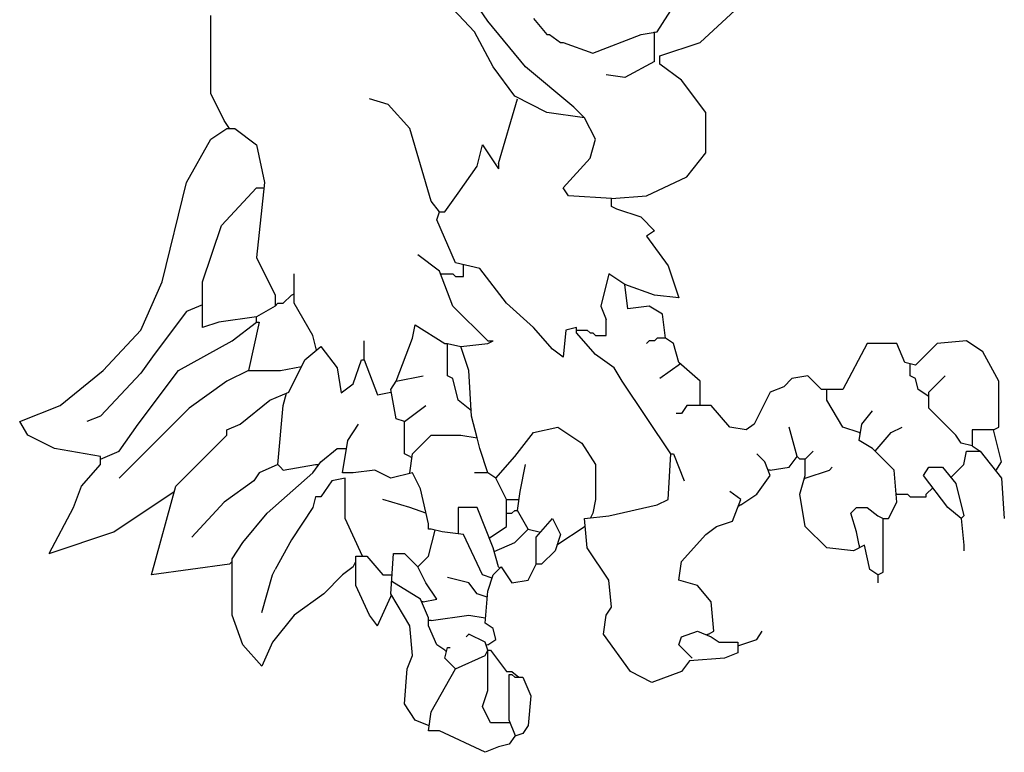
# Model space of a CAD drawing. Extents: x 0.88 to 5.61, y -8.03 to -0.43.
# Tile 1 of 2: x 2.08 to 5.61, y -8.03 to -5.4. Entities that reach past the tile are written whole.
import ezdxf

# ---------------------------------------------------------------- set-up
doc = ezdxf.new("R2010")
doc.units = 0

msp = doc.modelspace()

# ---------------------------------------------------------------- linework, layer by layer
at = {"color": 7, "linetype": 'CONTINUOUS'}
for p, q in [((3.713336, -5.447201), (3.568806, -5.293037)), ((3.761512, -5.408661), (3.684429, -5.293037)), ((4.368536, -5.447201), (4.435983, -5.341213)), ((2.769077, -5.668813), (2.769077, -5.389389)), ((4.5227, -5.485742), (4.647958, -5.37012)), ((3.896406, -5.572461), (3.761512, -5.408661)), ((3.925312, -5.399025), (3.973489, -5.456837)), ((3.780783, -5.572461), (3.713336, -5.447201)), ((3.973489, -5.456837), (3.983124, -5.456837)), ((3.983124, -5.456837), (4.021665, -5.485742)), ((4.137289, -5.524284), (4.310724, -5.456837)), ((4.310724, -5.456837), (4.368536, -5.447201)), ((4.3589, -5.553189), (4.3589, -5.447201)), ((4.021665, -5.485742), (4.0313, -5.485742)), ((4.0313, -5.485742), (4.137289, -5.524284)), ((4.378172, -5.53392), (4.5227, -5.485742)), ((4.378172, -5.562825), (4.378172, -5.53392)), ((4.3589, -5.553189), (4.252912, -5.611001)), ((4.455253, -5.620637), (4.378172, -5.562825)), ((3.857865, -5.678449), (3.780783, -5.572461)), ((4.069841, -5.716989), (3.896406, -5.572461)), ((4.252912, -5.611001), (4.185465, -5.601367)), ((4.541972, -5.736261), (4.455253, -5.620637)), ((2.817253, -5.765167), (2.769077, -5.668813)), ((3.405006, -5.707354), (3.337558, -5.688084)), ((3.482089, -5.794072), (3.405006, -5.707354)), ((3.800053, -5.919332), (3.8675, -5.688084)), ((3.973489, -5.736261), (3.857865, -5.678449)), ((4.108383, -5.755532), (3.973489, -5.736261)), ((4.069841, -5.716989), (4.108383, -5.755532)), ((4.541972, -5.880789), (4.541972, -5.736261)), ((2.836524, -5.794072), (2.817253, -5.765167)), ((4.146924, -5.832613), (4.108383, -5.755532)), ((2.769077, -5.832613), (2.826889, -5.794072)), ((2.826889, -5.794072), (2.855794, -5.794072)), ((2.855794, -5.794072), (2.932877, -5.851884)), ((3.559172, -6.054225), (3.482089, -5.794072)), ((2.682358, -5.986778), (2.769077, -5.832613)), ((2.932877, -5.851884), (2.961783, -5.986778)), ((3.722972, -5.928967), (3.742241, -5.851884)), ((3.742241, -5.851884), (3.800053, -5.938601)), ((4.127653, -5.900061), (4.146924, -5.832613)), ((4.474524, -5.967507), (4.541972, -5.880789)), ((3.800053, -5.919332), (3.800053, -5.938601)), ((4.0313, -6.006049), (4.127653, -5.900061)), ((3.655524, -6.02532), (3.722972, -5.928967)), ((2.595641, -6.343284), (2.682358, -5.986778)), ((2.961783, -5.986778), (2.932877, -6.256567)), ((4.329994, -6.034954), (4.474524, -5.967507)), ((2.807619, -6.140942), (2.932877, -6.006049)), ((2.932877, -6.006049), (2.959719, -6.006049)), ((3.607348, -6.092767), (3.655524, -6.02532)), ((4.050572, -6.034954), (4.0313, -6.006049)), ((3.588077, -6.092767), (3.559172, -6.054225)), ((4.204736, -6.044589), (4.050572, -6.034954)), ((4.204736, -6.044589), (4.329994, -6.034954)), ((4.204736, -6.073496), (4.204736, -6.044589)), ((3.578441, -6.121672), (3.588077, -6.092767)), ((3.588077, -6.092767), (3.607348, -6.092767)), ((4.224006, -6.083132), (4.204736, -6.073496)), ((4.310724, -6.112037), (4.224006, -6.083132)), ((3.645889, -6.275837), (3.578441, -6.121672)), ((4.3589, -6.160213), (4.310724, -6.112037)), ((2.740172, -6.343284), (2.807619, -6.140942)), ((4.3589, -6.160213), (4.329994, -6.179484)), ((4.329994, -6.179484), (4.407077, -6.285472)), ((2.932877, -6.256567), (3.000324, -6.391461)), ((3.588077, -6.304742), (3.510994, -6.246932)), ((3.732606, -6.295107), (3.645889, -6.275837)), ((3.636253, -6.430001), (3.588077, -6.304742)), ((3.674794, -6.324013), (3.674794, -6.28226)), ((3.828958, -6.420367), (3.732606, -6.295107)), ((4.407077, -6.285472), (4.445619, -6.401096)), ((2.518558, -6.51672), (2.595641, -6.343284)), ((2.740172, -6.507084), (2.740172, -6.343284)), ((3.067772, -6.420367), (3.067772, -6.314378)), ((3.591783, -6.314378), (3.636253, -6.314378)), ((3.636253, -6.314378), (3.645889, -6.324013)), ((3.645889, -6.324013), (3.674794, -6.324013)), ((4.1951, -6.314378), (4.166194, -6.430001)), ((4.252912, -6.35292), (4.1951, -6.314378)), ((4.262548, -6.439637), (4.252912, -6.35292)), ((4.3589, -6.391461), (4.252912, -6.35292)), ((3.000324, -6.391461), (3.000324, -6.430001)), ((3.029229, -6.420367), (3.058136, -6.391461)), ((3.058136, -6.391461), (3.067772, -6.386257)), ((4.445619, -6.401096), (4.3589, -6.391461)), ((2.682358, -6.449272), (2.566736, -6.603437)), ((2.740172, -6.426147), (2.682358, -6.449272)), ((3.000324, -6.430001), (2.932877, -6.468542)), ((3.000324, -6.430001), (3.009958, -6.420367)), ((3.009958, -6.420367), (3.029229, -6.420367)), ((3.135219, -6.535989), (3.067772, -6.420367)), ((3.761512, -6.555261), (3.636253, -6.430001)), ((3.925312, -6.507084), (3.828958, -6.420367)), ((4.166194, -6.430001), (4.185465, -6.478178)), ((4.339629, -6.430001), (4.262548, -6.439637)), ((4.387806, -6.458907), (4.339629, -6.430001)), ((2.797983, -6.487813), (2.740172, -6.507084)), ((2.932877, -6.468542), (2.797983, -6.487813)), ((2.846158, -6.555261), (2.932877, -6.487813)), ((2.942512, -6.487813), (2.903972, -6.661249)), ((2.932877, -6.487813), (2.932877, -6.468542)), ((2.932877, -6.487813), (2.942512, -6.487813)), ((4.185465, -6.535989), (4.185465, -6.478178)), ((4.397441, -6.545625), (4.387806, -6.458907)), ((2.383665, -6.661249), (2.518558, -6.51672)), ((3.491724, -6.545625), (3.501358, -6.497449)), ((3.501358, -6.497449), (3.607348, -6.564896)), ((3.992758, -6.584167), (3.925312, -6.507084)), ((4.040936, -6.51672), (4.0313, -6.613072)), ((4.079477, -6.507084), (4.040936, -6.51672)), ((4.079477, -6.526354), (4.079477, -6.507084)), ((4.079477, -6.51672), (4.118019, -6.51672)), ((4.118019, -6.51672), (4.127653, -6.526354)), ((2.653453, -6.661249), (2.846158, -6.555261)), ((3.148175, -6.587822), (3.135219, -6.535989)), ((3.318289, -6.622707), (3.318289, -6.555261)), ((3.433912, -6.699789), (3.491724, -6.545625)), ((3.761512, -6.564896), (3.780783, -6.555261)), ((3.761512, -6.555261), (3.780783, -6.555261)), ((4.146924, -6.603437), (4.079477, -6.526354)), ((4.127653, -6.526354), (4.137289, -6.526354)), ((4.137289, -6.526354), (4.146924, -6.535989)), ((4.146924, -6.535989), (4.185465, -6.535989)), ((4.339629, -6.555261), (4.329994, -6.564896)), ((4.3589, -6.555261), (4.339629, -6.555261)), ((4.368536, -6.545625), (4.3589, -6.555261)), ((4.397441, -6.545625), (4.368536, -6.545625)), ((4.426348, -6.564896), (4.397441, -6.545625)), ((5.476594, -6.555261), (5.370606, -6.564896)), ((5.534406, -6.593801), (5.476594, -6.555261)), ((3.106312, -6.622707), (3.164124, -6.574532)), ((3.164124, -6.574532), (3.221936, -6.651613)), ((3.607348, -6.564896), (3.616983, -6.564896)), ((3.616983, -6.68052), (3.616983, -6.564896)), ((3.616983, -6.564896), (3.665158, -6.574532)), ((3.665158, -6.574532), (3.761512, -6.564896)), ((3.694065, -6.661249), (3.665158, -6.574532)), ((4.0313, -6.613072), (3.992758, -6.584167)), ((4.445619, -6.632342), (4.426348, -6.564896)), ((5.120089, -6.564896), (5.033372, -6.728696)), ((5.226077, -6.564896), (5.120089, -6.564896)), ((5.254983, -6.632342), (5.226077, -6.564896)), ((5.370606, -6.564896), (5.293524, -6.641978)), ((5.592219, -6.699789), (5.534406, -6.593801)), ((2.566736, -6.603437), (2.518558, -6.670884)), ((3.0485, -6.738332), (3.106312, -6.622707)), ((3.279748, -6.709425), (3.308653, -6.622707)), ((3.308653, -6.622707), (3.318289, -6.622707)), ((3.318289, -6.622707), (3.366465, -6.747967)), ((4.214372, -6.651613), (4.146924, -6.603437)), ((2.2295, -6.786507), (2.383665, -6.661249)), ((2.508924, -6.853954), (2.653453, -6.661249)), ((2.903972, -6.661249), (2.826889, -6.699789)), ((2.903972, -6.661249), (3.019594, -6.661249)), ((3.019594, -6.661249), (3.09432, -6.646691)), ((3.221936, -6.651613), (3.236924, -6.741543)), ((3.7037, -6.825049), (3.694065, -6.661249)), ((4.243277, -6.699789), (4.214372, -6.651613)), ((4.451682, -6.637647), (4.378172, -6.690154)), ((4.5227, -6.699789), (4.445619, -6.632342)), ((5.293524, -6.641978), (5.254983, -6.632342)), ((5.274253, -6.641978), (5.274254, -6.63716)), ((5.274253, -6.68052), (5.274253, -6.641978)), ((2.518558, -6.670884), (2.374029, -6.825049)), ((2.826889, -6.699789), (2.691994, -6.796142)), ((3.414641, -6.728696), (3.433912, -6.699789)), ((3.433912, -6.699789), (3.530265, -6.68052)), ((3.636253, -6.690154), (3.616983, -6.68052)), ((3.655524, -6.767237), (3.636253, -6.690154)), ((4.416712, -6.959942), (4.243277, -6.699789)), ((4.5227, -6.786507), (4.5227, -6.699789)), ((4.8503, -6.690154), (4.821394, -6.719061)), ((4.908112, -6.68052), (4.8503, -6.690154)), ((4.956289, -6.728696), (4.908112, -6.68052)), ((5.293524, -6.690154), (5.274253, -6.68052)), ((5.303158, -6.728696), (5.293524, -6.690154)), ((5.3417, -6.738332), (5.399512, -6.68052)), ((5.592219, -6.863589), (5.592219, -6.699789)), ((3.236924, -6.741543), (3.279748, -6.709425)), ((3.433912, -6.834684), (3.414641, -6.728696)), ((4.821394, -6.719061), (4.773219, -6.738332)), ((5.033372, -6.728696), (4.956289, -6.728696)), ((4.975558, -6.738332), (4.975559, -6.728696)), ((5.3417, -6.754391), (5.303158, -6.728696)), ((2.875065, -6.853954), (2.981053, -6.767237)), ((2.981053, -6.767237), (3.0485, -6.738332)), ((3.029229, -6.786507), (3.040407, -6.7418)), ((3.366465, -6.747967), (3.414641, -6.738332)), ((3.7037, -6.805778), (3.655524, -6.767237)), ((4.773219, -6.738332), (4.715406, -6.853954)), ((4.975558, -6.767237), (4.975558, -6.738332)), ((5.033372, -6.863589), (4.975558, -6.767237)), ((5.3417, -6.796142), (5.3417, -6.738332)), ((2.084972, -6.84432), (2.2295, -6.786507)), ((2.691994, -6.796142), (2.441477, -7.046661)), ((3.009958, -6.998484), (3.029229, -6.786507)), ((3.462819, -6.84432), (3.5399, -6.786507)), ((4.474524, -6.786507), (4.455253, -6.815413)), ((4.561241, -6.786507), (4.474524, -6.786507)), ((4.628689, -6.863589), (4.561241, -6.786507)), ((5.100819, -6.853954), (5.139358, -6.805778)), ((5.438053, -6.892496), (5.3417, -6.796142)), ((2.374029, -6.825049), (2.325853, -6.84432)), ((3.462819, -6.84432), (3.433912, -6.834684)), ((3.722972, -6.902132), (3.7037, -6.825049)), ((4.455253, -6.815413), (4.435983, -6.815413)), ((2.113877, -6.892496), (2.084972, -6.84432)), ((2.441477, -6.950307), (2.508924, -6.853954)), ((2.826889, -6.873225), (2.875065, -6.853954)), ((2.826889, -6.892496), (2.826889, -6.873225)), ((3.260477, -6.911767), (3.299019, -6.853954)), ((3.462819, -6.959942), (3.462819, -6.84432)), ((3.925312, -6.882861), (4.012029, -6.863589)), ((4.012029, -6.863589), (4.098748, -6.921401)), ((4.6865, -6.873225), (4.628689, -6.863589)), ((4.715406, -6.853954), (4.6865, -6.873225)), ((4.869572, -6.969578), (4.840665, -6.863589)), ((5.091183, -6.882861), (5.033372, -6.863589)), ((5.091183, -6.911767), (5.100819, -6.853954)), ((5.206806, -6.882861), (5.245348, -6.863589)), ((5.495865, -6.873225), (5.495865, -6.931037)), ((5.572948, -6.873225), (5.495865, -6.873225)), ((5.572948, -6.873225), (5.592219, -6.863589)), ((5.601853, -6.988849), (5.572948, -6.873225)), ((2.210229, -6.940672), (2.113877, -6.892496)), ((2.643819, -7.075567), (2.826889, -6.892496)), ((3.241206, -7.027389), (3.260477, -6.911767)), ((3.491724, -6.959942), (3.559172, -6.892496)), ((3.559172, -6.892496), (3.665158, -6.892496)), ((3.665158, -6.892496), (3.722972, -6.902132)), ((3.732606, -6.940672), (3.722972, -6.902132)), ((3.857865, -6.969578), (3.925312, -6.882861)), ((5.091183, -6.882861), (5.096001, -6.882861)), ((5.139358, -6.940672), (5.091183, -6.911767)), ((5.148994, -6.950307), (5.206806, -6.882861)), ((5.457324, -6.921401), (5.438053, -6.892496)), ((2.374029, -6.969578), (2.210229, -6.940672)), ((3.164124, -6.988849), (3.221936, -6.940672)), ((3.221936, -6.940672), (3.255659, -6.940672)), ((3.761512, -7.027389), (3.732606, -6.940672)), ((4.098748, -6.921401), (4.146924, -6.998484)), ((5.148994, -6.950307), (5.139358, -6.940672)), ((5.495865, -6.931037), (5.457324, -6.921401)), ((5.495865, -6.931037), (5.524772, -6.950307)), ((2.374029, -6.979213), (2.441477, -6.950307)), ((2.374029, -6.998484), (2.374029, -6.969578)), ((3.482089, -6.969578), (3.462819, -6.959942)), ((3.482089, -7.027389), (3.491724, -6.959942)), ((3.482089, -6.969578), (3.489797, -6.973432)), ((3.790419, -7.046661), (3.857865, -6.969578)), ((4.407077, -7.123742), (4.416712, -6.959942)), ((4.416712, -6.959942), (4.426348, -6.959942)), ((4.426348, -6.959942), (4.464889, -7.056296)), ((4.753948, -6.988849), (4.725041, -6.959942)), ((4.840665, -7.00812), (4.869572, -6.969578)), ((4.879206, -6.979213), (4.869572, -6.969578)), ((4.898477, -6.979213), (4.879206, -6.979213)), ((4.898477, -6.979213), (4.927383, -6.950307)), ((4.898477, -7.037025), (4.898477, -6.979213)), ((5.216441, -7.017754), (5.148994, -6.950307)), ((5.466958, -6.998484), (5.476594, -6.950307)), ((5.476594, -6.950307), (5.524772, -6.950307)), ((5.524772, -6.950307), (5.601853, -7.046661)), ((2.306583, -7.075567), (2.374029, -6.998484)), ((3.009958, -6.998484), (2.942512, -7.027389)), ((3.009958, -6.998484), (3.019594, -7.00812)), ((3.019594, -7.00812), (3.029229, -7.017754)), ((3.029229, -7.017754), (3.144853, -6.998484)), ((3.135219, -7.027389), (3.164124, -6.988849)), ((3.144853, -6.998484), (3.156898, -6.998484)), ((3.356829, -7.017754), (3.279748, -7.027389)), ((3.414641, -7.046661), (3.356829, -7.017754)), ((3.877136, -7.094837), (3.896406, -6.998484)), ((4.146924, -6.998484), (4.146924, -7.123742)), ((4.773219, -7.037025), (4.753948, -6.988849)), ((4.773219, -7.017754), (4.76551, -7.017754)), ((4.773219, -7.017754), (4.840665, -7.00812)), ((4.898477, -7.046661), (4.985194, -7.017754)), ((4.985194, -7.017754), (4.994829, -7.00812)), ((5.226077, -7.133378), (5.216441, -7.017754)), ((5.322429, -7.037025), (5.3417, -7.00812)), ((5.3417, -7.00812), (5.389877, -7.00812)), ((5.389877, -7.00812), (5.438053, -7.065932)), ((5.420535, -7.044909), (5.466958, -6.998484)), ((5.580831, -7.020382), (5.601853, -6.988849)), ((2.942512, -7.027389), (2.923241, -7.056296)), ((2.971419, -7.17192), (3.135219, -7.027389)), ((3.250841, -7.046661), (3.202665, -7.056296)), ((3.279748, -7.027389), (3.241206, -7.027389)), ((3.250841, -7.191189), (3.250841, -7.046661)), ((3.491724, -7.027389), (3.414641, -7.046661)), ((3.520629, -7.085201), (3.491724, -7.027389)), ((3.761512, -7.027389), (3.713336, -7.027389)), ((3.790419, -7.046661), (3.761512, -7.027389)), ((3.828958, -7.123742), (3.790419, -7.046661)), ((4.725041, -7.104472), (4.773219, -7.037025)), ((4.879206, -7.104472), (4.898477, -7.037025)), ((4.898477, -7.046661), (4.89458, -7.050664)), ((5.409148, -7.152649), (5.322429, -7.037025)), ((5.601853, -7.046661), (5.611489, -7.191189)), ((2.277677, -7.152649), (2.306583, -7.075567)), ((2.5571, -7.393532), (2.643819, -7.075567)), ((2.923241, -7.056296), (2.817253, -7.133378)), ((3.202665, -7.056296), (3.164124, -7.114107)), ((3.549536, -7.210461), (3.520629, -7.085201)), ((5.332065, -7.104472), (5.355465, -7.081072)), ((5.438053, -7.065932), (5.466958, -7.181554)), ((2.422206, -7.239367), (2.638467, -7.095192)), ((3.144853, -7.114107), (3.135219, -7.152649)), ((3.164124, -7.114107), (3.144853, -7.114107)), ((3.8675, -7.162284), (3.877136, -7.094837)), ((4.667229, -7.123742), (4.628689, -7.094837)), ((4.667229, -7.143013), (4.725041, -7.104472)), ((4.898477, -7.220096), (4.879206, -7.104472)), ((5.226077, -7.104472), (5.223685, -7.104672)), ((5.226077, -7.104472), (5.264619, -7.104472)), ((5.264619, -7.104472), (5.274253, -7.114107)), ((5.274253, -7.114107), (5.332065, -7.114107)), ((5.332065, -7.114107), (5.332065, -7.104472)), ((2.190958, -7.316449), (2.277677, -7.152649)), ((2.817253, -7.133378), (2.701629, -7.258637)), ((3.135219, -7.152649), (3.058136, -7.268272)), ((3.482089, -7.152649), (3.385736, -7.123742)), ((3.5399, -7.17192), (3.482089, -7.152649)), ((3.722972, -7.152649), (3.655524, -7.152649)), ((3.655524, -7.152649), (3.655524, -7.246593)), ((3.780783, -7.297178), (3.722972, -7.152649)), ((3.828958, -7.220096), (3.828958, -7.123742)), ((3.828958, -7.123742), (3.873007, -7.123742)), ((4.146924, -7.123742), (4.137289, -7.17192)), ((4.1951, -7.181554), (4.368536, -7.143013)), ((4.368536, -7.143013), (4.407077, -7.123742)), ((4.638324, -7.200825), (4.667229, -7.123742)), ((4.667229, -7.143013), (4.657594, -7.149437)), ((5.062277, -7.17192), (5.081548, -7.152649)), ((5.081548, -7.152649), (5.120089, -7.152649)), ((5.120089, -7.152649), (5.158629, -7.181554)), ((5.197172, -7.191189), (5.226077, -7.133378)), ((5.457324, -7.191189), (5.409148, -7.152649)), ((2.8847, -7.277907), (2.971419, -7.17192)), ((3.3131, -7.326084), (3.250841, -7.191189)), ((3.828958, -7.17192), (3.848229, -7.17192)), ((3.848229, -7.17192), (3.857865, -7.162284)), ((3.857865, -7.162284), (3.8675, -7.162284)), ((3.906041, -7.229732), (3.8675, -7.162284)), ((3.934948, -7.258637), (3.992758, -7.191189)), ((3.992758, -7.191189), (4.021665, -7.249001)), ((4.108383, -7.191189), (4.1951, -7.181554)), ((4.118019, -7.297178), (4.108383, -7.191189)), ((4.137289, -7.17192), (4.128812, -7.18892)), ((5.081548, -7.239367), (5.062277, -7.17192)), ((5.158629, -7.181554), (5.1779, -7.191189)), ((5.1779, -7.383896), (5.1779, -7.191189)), ((5.1779, -7.191189), (5.197172, -7.191189)), ((5.466958, -7.181554), (5.457324, -7.191189)), ((5.457324, -7.191189), (5.466958, -7.287542)), ((3.549536, -7.229732), (3.549536, -7.210461)), ((3.766584, -7.261679), (3.828958, -7.220096)), ((4.009277, -7.286165), (4.110861, -7.218445)), ((4.541972, -7.249001), (4.580512, -7.220096)), ((4.580512, -7.220096), (4.638324, -7.200825)), ((4.975558, -7.297178), (4.898477, -7.220096)), ((2.190958, -7.316449), (2.422206, -7.239367)), ((3.559172, -7.229732), (3.549536, -7.229732)), ((3.549536, -7.326084), (3.572775, -7.233133)), ((3.597712, -7.239367), (3.559172, -7.229732)), ((3.674794, -7.249001), (3.597712, -7.239367)), ((3.742241, -7.393532), (3.674794, -7.249001)), ((3.857865, -7.277907), (3.906041, -7.229732)), ((3.906041, -7.229732), (3.95025, -7.240784)), ((3.934948, -7.354989), (3.934948, -7.258637)), ((4.021665, -7.249001), (4.002394, -7.306813)), ((4.455253, -7.345354), (4.541972, -7.249001)), ((5.091183, -7.287542), (5.081548, -7.239367)), ((2.846158, -7.33572), (2.8847, -7.277907)), ((3.058136, -7.268272), (3.000324, -7.374261)), ((3.800053, -7.364625), (3.780783, -7.297178)), ((3.784287, -7.309441), (3.857865, -7.277907)), ((4.1951, -7.412801), (4.118019, -7.297178)), ((5.071912, -7.306813), (4.975558, -7.297178)), ((5.110453, -7.287542), (5.071912, -7.306813)), ((5.091183, -7.287542), (5.091183, -7.297178)), ((5.129724, -7.374261), (5.110453, -7.287542)), ((5.466958, -7.287542), (5.466958, -7.306813)), ((3.289383, -7.326084), (3.327924, -7.326084)), ((3.289383, -7.432072), (3.289383, -7.326084)), ((3.327924, -7.326084), (3.385736, -7.393532)), ((3.414641, -7.460978), (3.424277, -7.316449)), ((3.424277, -7.316449), (3.462819, -7.316449)), ((3.462819, -7.316449), (3.510994, -7.364625)), ((3.510994, -7.364625), (3.549536, -7.326084)), ((4.002394, -7.306813), (3.954219, -7.354989)), ((2.836524, -7.354989), (2.5571, -7.393532)), ((2.836524, -7.354989), (2.846158, -7.345354)), ((2.846158, -7.538061), (2.846158, -7.33572)), ((3.279748, -7.364625), (3.241206, -7.393532)), ((3.279748, -7.364625), (3.289383, -7.345354)), ((3.5399, -7.422437), (3.510994, -7.364625)), ((3.780783, -7.393532), (3.809689, -7.364625)), ((3.800053, -7.364625), (3.804871, -7.369443)), ((3.809689, -7.364625), (3.848229, -7.422437)), ((3.906041, -7.412801), (3.934948, -7.354989)), ((3.954219, -7.354989), (3.934948, -7.354989)), ((4.445619, -7.412801), (4.455253, -7.345354)), ((2.952148, -7.528425), (2.990689, -7.393532)), ((2.990689, -7.393532), (3.000324, -7.374261)), ((3.241206, -7.393532), (3.173758, -7.460978)), ((3.385736, -7.393532), (3.419138, -7.393532)), ((3.694065, -7.422437), (3.616983, -7.403167)), ((3.776929, -7.405094), (3.742241, -7.393532)), ((3.761512, -7.451342), (3.780783, -7.393532)), ((5.158629, -7.393532), (5.129724, -7.374261)), ((5.158629, -7.393532), (5.1779, -7.383896)), ((5.158629, -7.393532), (5.158629, -7.421969)), ((3.337558, -7.538061), (3.289383, -7.432072)), ((3.520629, -7.480249), (3.417542, -7.417464)), ((3.578441, -7.480249), (3.5399, -7.422437)), ((3.722972, -7.460978), (3.694065, -7.422437)), ((3.848229, -7.422437), (3.906041, -7.412801)), ((4.204736, -7.509154), (4.1951, -7.412801)), ((4.513065, -7.432072), (4.445619, -7.412801)), ((4.561241, -7.489884), (4.513065, -7.432072)), ((3.173758, -7.460978), (3.067772, -7.538061)), ((3.366465, -7.576601), (3.414641, -7.470613)), ((3.482089, -7.576601), (3.414641, -7.460978)), ((3.414641, -7.470613), (3.417235, -7.465425)), ((3.759689, -7.473217), (3.722972, -7.460978)), ((3.751877, -7.566967), (3.761512, -7.451342)), ((3.549536, -7.547696), (3.520629, -7.480249)), ((3.530265, -7.489884), (3.524759, -7.489884)), ((3.530265, -7.489884), (3.578441, -7.480249)), ((4.185465, -7.538061), (4.204736, -7.509154)), ((4.570877, -7.595872), (4.561241, -7.489884)), ((2.8847, -7.644049), (2.846158, -7.538061)), ((3.067772, -7.538061), (2.990689, -7.634413)), ((3.366465, -7.576601), (3.337558, -7.538061)), ((3.559172, -7.557332), (3.694065, -7.538061)), ((3.694065, -7.538061), (3.751877, -7.547696)), ((4.175829, -7.605507), (4.185465, -7.538061)), ((3.491724, -7.682589), (3.482089, -7.576601)), ((3.549536, -7.576601), (3.549536, -7.547696)), ((3.559172, -7.557332), (3.549536, -7.557332)), ((3.578441, -7.644049), (3.549536, -7.576601)), ((3.751877, -7.547696), (3.753439, -7.548217)), ((3.780783, -7.586237), (3.751877, -7.566967)), ((3.694065, -7.605507), (3.684429, -7.615142)), ((3.751877, -7.634413), (3.694065, -7.605507)), ((3.790419, -7.624778), (3.780783, -7.586237)), ((4.272183, -7.740401), (4.175829, -7.605507)), ((4.445619, -7.644049), (4.455253, -7.615142)), ((4.455253, -7.615142), (4.513065, -7.595872)), ((4.513065, -7.595872), (4.561241, -7.615142)), ((4.551606, -7.605507), (4.544628, -7.608497)), ((4.551606, -7.605507), (4.570877, -7.595872)), ((4.561241, -7.615142), (4.590148, -7.634413)), ((4.725041, -7.624778), (4.744312, -7.595872)), ((2.952148, -7.721132), (2.8847, -7.644049)), ((2.990689, -7.634413), (2.952148, -7.721132)), ((3.607348, -7.66332), (3.578441, -7.644049)), ((3.761512, -7.66332), (3.751877, -7.634413)), ((3.761512, -7.644049), (3.755731, -7.645976)), ((3.761512, -7.644049), (3.790419, -7.624778)), ((4.493794, -7.692225), (4.445619, -7.644049)), ((4.590148, -7.634413), (4.657594, -7.634413)), ((4.657594, -7.647261), (4.725041, -7.624778)), ((4.657594, -7.634413), (4.657594, -7.672954)), ((3.472453, -7.730767), (3.491724, -7.682589)), ((3.607348, -7.692225), (3.616983, -7.653684)), ((3.607348, -7.66332), (3.613129, -7.669101)), ((3.616983, -7.653684), (3.626619, -7.653684)), ((3.645889, -7.730767), (3.751877, -7.682589)), ((3.751877, -7.682589), (3.761512, -7.66332)), ((3.761512, -7.807849), (3.761512, -7.66332)), ((3.761512, -7.66332), (3.771148, -7.66332)), ((3.771148, -7.66332), (3.828958, -7.740401)), ((4.657594, -7.672954), (4.609419, -7.692225)), ((3.645889, -7.730767), (3.607348, -7.692225)), ((4.484158, -7.701861), (4.455253, -7.740401)), ((4.609419, -7.692225), (4.484158, -7.701861)), ((3.462819, -7.856025), (3.472453, -7.730767)), ((3.559172, -7.884932), (3.645889, -7.730767)), ((3.828958, -7.740401), (3.848229, -7.740401)), ((3.838594, -7.913837), (3.838594, -7.750037)), ((3.838594, -7.750037), (3.848229, -7.750037)), ((3.848229, -7.740401), (3.872318, -7.759672)), ((3.848229, -7.750037), (3.857865, -7.759672)), ((4.349265, -7.778942), (4.272183, -7.740401)), ((4.455253, -7.740401), (4.349265, -7.778942)), ((3.857865, -7.759672), (3.886772, -7.759672)), ((3.886772, -7.759672), (3.915677, -7.82712)), ((3.742241, -7.865661), (3.761512, -7.807849)), ((3.915677, -7.82712), (3.906041, -7.933107)), ((3.501358, -7.913837), (3.462819, -7.856025)), ((3.549536, -7.952378), (3.559172, -7.884932)), ((3.771148, -7.923472), (3.742241, -7.865661)), ((3.55214, -7.934148), (3.501358, -7.913837)), ((3.842448, -7.923472), (3.771148, -7.923472)), ((3.861266, -7.970515), (3.838594, -7.913837)), ((3.906041, -7.933107), (3.886772, -7.962013)), ((3.588077, -7.952378), (3.549536, -7.952378)), ((3.751877, -8.029461), (3.588077, -7.952378)), ((3.886772, -7.962013), (3.857865, -7.971649)), ((3.838594, -8.000554), (3.800053, -8.010189)), ((3.857865, -7.971649), (3.838594, -8.000554)), ((3.800053, -8.010189), (3.751877, -8.029461))]:
    msp.add_line(p, q, dxfattribs=at)

doc.saveas('drawing.dxf')
